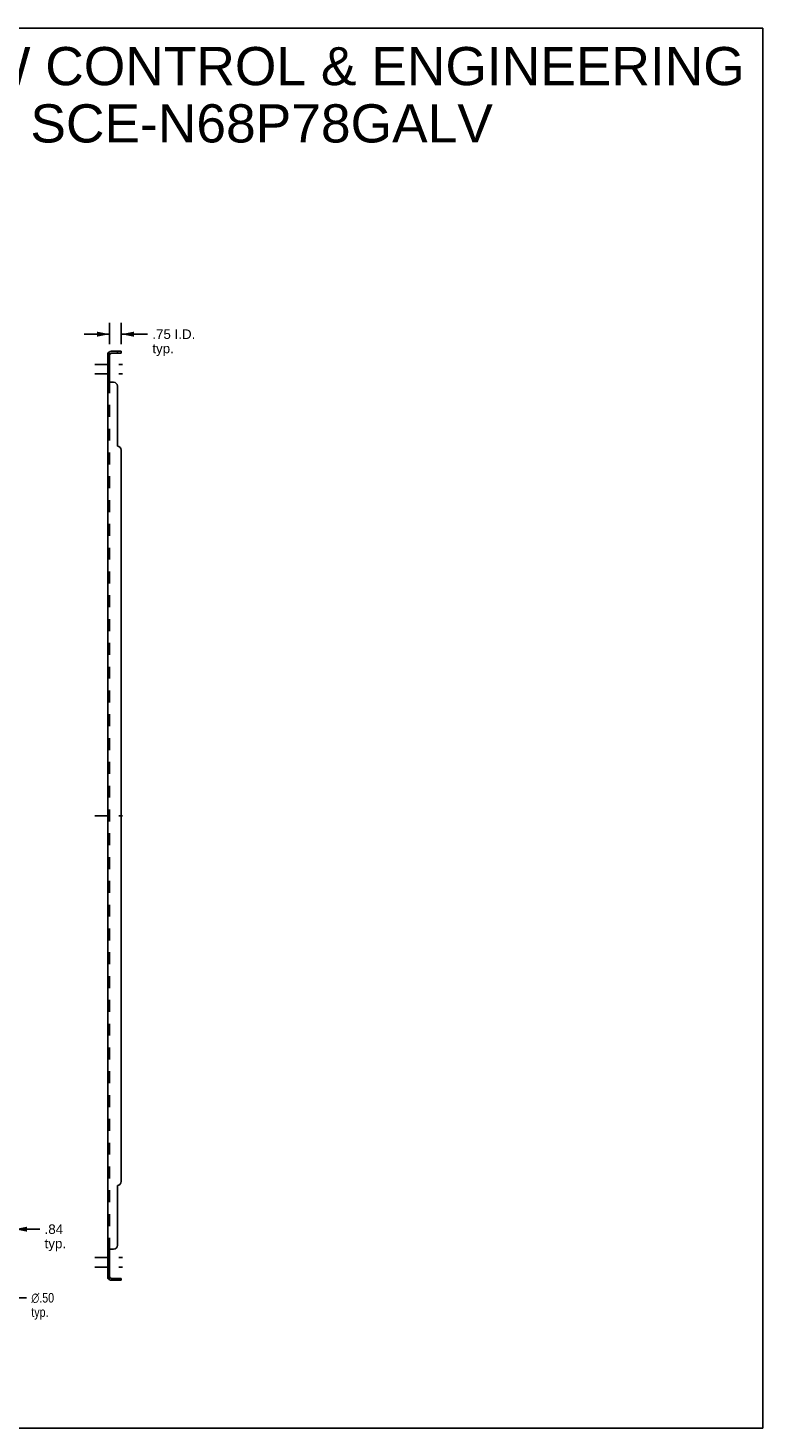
# Model space of a CAD drawing. Header units: inches. Extents: x 0 to 140, y 0 to 90.
# Tile 2 of 2: x 92 to 140, y 0 to 90. Entities that reach past the tile are written whole.
import ezdxf

# ---------------------------------------------------------------- set-up
doc = ezdxf.new("R2010")
doc.units = ezdxf.units.IN
doc.header["$LTSCALE"] = 7.677893
doc.header["$MEASUREMENT"] = 0
doc.linetypes.add('DASHED', pattern=[0.2, 0.1, -0.1])
doc.linetypes.add('HIDDEN', pattern=[0.2, 0.1, -0.1])
doc.layers.get('0').update_dxf_attribs({"linetype": 'CONTINUOUS'})
for name, color, linetype in [('21_WIDE_OR_GREATER', 7, 'CONTINUOUS'), ('DEFAULT_2', 8, 'HIDDEN'), ('DIMENSIONS', 7, 'CONTINUOUS')]:
    doc.layers.add(name, color=color, linetype=linetype)
doc.styles.get("Standard").update_dxf_attribs({"font": 'arial.ttf'})
doc.styles.add('TEXTSTYLE_1', font='gdt', dxfattribs={"width": 0.8})
doc.dimstyles.new('DIMSTYLE_1', dxfattribs={"dimtxt": 0.615874, "dimasz": 0.821165, "dimexe": 0.09, "dimexo": 0.07, "dimgap": 0.0375, "dimtad": 0, "dimtih": 1, "dimtoh": 1, "dimzin": 4, "dimdsep": 46, "dimtxsty": 'Standard', "dimblk": '_FILLED', "dimblk1": '_FILLED', "dimblk2": '_FILLED', "dimcen": 0.09, "dimadec": 3, "dimazin": 1, "dimtfac": 1, "dimtdec": 3, "dimtofl": 0, "dimtmove": 0, "dimatfit": 3, "dimldrblk": '_FILLED', "dimfxl": 0, "dimtolj": 1, "dimtzin": 4, "dimarcsym": 0})
doc.dimstyles.new('DIMSTYLE_2', dxfattribs={"dimtxt": 0.615874, "dimasz": 0.821165, "dimexe": 0.09, "dimexo": 0.07, "dimgap": 0.09, "dimtad": 0, "dimtih": 1, "dimtoh": 1, "dimzin": 4, "dimdsep": 46, "dimtxsty": 'Standard', "dimblk": '_FILLED', "dimblk1": '_FILLED', "dimblk2": '_FILLED', "dimcen": 0.09, "dimadec": 3, "dimazin": 1, "dimtfac": 1, "dimtdec": 3, "dimtofl": 0, "dimtmove": 0, "dimatfit": 1, "dimldrblk": '_FILLED', "dimfxl": 0, "dimtolj": 1, "dimtzin": 4, "dimarcsym": 0})

# ---------------------------------------------------------------- blocks, each defined once
blk = doc.blocks.new('_FILLED')
at = {"color": 0, "linetype": 'ByBlock'}
blk.add_solid([(0, 0), (-1, 0.2), (-1, -0.2)], dxfattribs=at)
blk = doc.blocks.new('*D11')
at = {"layer": 'DIMENSIONS', "color": 2, "linetype": 'Continuous'}
for p, q in [((90.567, 10.148), (91.374, 8.401)), ((91.374, 8.401), (92.092, 8.401))]:
    blk.add_line(p, q, dxfattribs=at)
at = {"layer": 'DIMENSIONS', "color": 2, "linetype": 'Continuous', "xscale": 0.8211650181, "yscale": 0.8211650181, "zscale": 0.8211650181, "rotation": 114.7864448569}
blk.add_blockref('_FILLED', (90.567, 10.148), dxfattribs=at)
at = {"layer": 'DIMENSIONS', "color": 2, "linetype": 'Continuous', "insert": (92.4, 8.709), "char_height": 0.61587, "width": 2.01628, "attachment_point": 1, "line_spacing_factor": 0.9, "style": 'TEXTSTYLE_1'}
blk.add_mtext('{\\fgdt;n}\\fArial;.50\\Ptyp.', dxfattribs=at)
blk = doc.blocks.new('*D13')
at = {"layer": 'DIMENSIONS', "color": 2, "linetype": 'Continuous'}
for p, q in [((90.462, 10.95), (90.462, 13.566)), ((90.462, 12.827), (88.82, 12.827)), ((91.306, 12.827), (92.948, 12.827))]:
    blk.add_line(p, q, dxfattribs=at)
at = {"layer": 'DIMENSIONS', "color": 2, "linetype": 'Continuous', "xscale": 0.8211650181, "yscale": 0.8211650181, "zscale": 0.8211650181}
blk.add_blockref('_FILLED', (90.462, 12.827), dxfattribs=at)
at = {"layer": 'DIMENSIONS', "color": 2, "linetype": 'Continuous', "xscale": 0.8211650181, "yscale": 0.8211650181, "zscale": 0.8211650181, "rotation": 180}
blk.add_blockref('_FILLED', (91.306, 12.827), dxfattribs=at)
at = {"layer": 'DIMENSIONS', "color": 2, "linetype": 'Continuous', "insert": (93.256, 13.135), "char_height": 0.6159, "width": 1.38514, "attachment_point": 1, "line_spacing_factor": 0.9}
blk.add_mtext('.84\\Ptyp.', dxfattribs=at)
blk = doc.blocks.new('*D14')
at = {"layer": '21_WIDE_OR_GREATER', "color": 2, "linetype": 'Continuous'}
for p, q in [((97.451, 70.573), (95.809, 70.573)), ((97.451, 69.919), (97.451, 71.312)), ((98.201, 69.919), (98.201, 71.312)), ((98.201, 70.573), (99.898, 70.573))]:
    blk.add_line(p, q, dxfattribs=at)
at = {"layer": '21_WIDE_OR_GREATER', "color": 2, "linetype": 'Continuous', "xscale": 0.8211650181, "yscale": 0.8211650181, "zscale": 0.8211650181}
blk.add_blockref('_FILLED', (97.451, 70.573), dxfattribs=at)
at = {"layer": '21_WIDE_OR_GREATER', "color": 2, "linetype": 'Continuous', "xscale": 0.8211650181, "yscale": 0.8211650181, "zscale": 0.8211650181, "rotation": 180}
blk.add_blockref('_FILLED', (98.201, 70.573), dxfattribs=at)
at = {"layer": '21_WIDE_OR_GREATER', "color": 2, "linetype": 'Continuous', "insert": (100.206, 70.881), "char_height": 0.6159, "width": 2.768, "attachment_point": 1, "line_spacing_factor": 0.9}
blk.add_mtext('.75 I.D.\\Ptyp.', dxfattribs=at)

msp = doc.modelspace()

# ---------------------------------------------------------------- linework, layer by layer
at = {"color": 7, "linetype": 'Continuous'}
for p, q in [((0, 90.328), (139.598, 90.328)), ((139.598, 0), (139.598, 90.328)), ((97.451, 69.344), (97.326, 69.344)), ((97.38, 69.382), (97.427, 69.344)), ((97.451, 67.504), (97.451, 69.344)), ((97.563, 69.344), (98.201, 69.344)), ((97.951, 69.344), (97.951, 69.469)), ((98.201, 69.344), (98.201, 69.469)), ((97.451, 67.504), (97.326, 67.504)), ((97.451, 11.496), (97.326, 11.496)), ((97.451, 9.656), (97.451, 11.496)), ((97.451, 9.656), (97.326, 9.656)), ((97.38, 9.618), (97.427, 9.656)), ((97.563, 9.656), (98.201, 9.656)), ((97.951, 9.656), (97.951, 9.531)), ((98.201, 9.656), (98.201, 9.531)), ((0, 0), (139.598, 0))]:
    msp.add_line(p, q, dxfattribs=at)
at = {"color": 3, "linetype": 'Continuous'}
for p, q in [((97.326, 9.656), (97.326, 69.344)), ((97.563, 69.469), (98.201, 69.469)), ((97.701, 67.469), (97.38, 67.469)), ((97.951, 67.219), (97.951, 63.344)), ((98.201, 15.906), (98.201, 63.094)), ((97.951, 11.781), (97.951, 15.656)), ((97.38, 11.531), (97.701, 11.531)), ((98.201, 9.531), (97.563, 9.531))]:
    msp.add_line(p, q, dxfattribs=at)
at = {"color": 2, "linetype": 'DASHED'}
for p, q in [((96.505, 68.625), (98.272, 68.625)), ((96.505, 68.006), (98.272, 68.006)), ((96.505, 39.5), (98.272, 39.5)), ((96.505, 10.994), (98.272, 10.994)), ((96.505, 10.375), (98.272, 10.375))]:
    msp.add_line(p, q, dxfattribs=at)
at = {"color": 3, "linetype": 'Continuous'}
for points in [[(97.357, 69.368), (97.349, 69.364), (97.345, 69.363), (97.342, 69.361), (97.339, 69.359), (97.336, 69.357), (97.333, 69.355), (97.331, 69.353), (97.329, 69.351), (97.327, 69.349), (97.327, 69.347), (97.326, 69.346), (97.326, 69.344)], [(97.38, 69.382), (97.378, 69.38), (97.375, 69.378), (97.372, 69.375), (97.369, 69.373), (97.365, 69.371), (97.361, 69.369), (97.357, 69.368)], [(97.353, 67.483), (97.349, 67.484), (97.345, 67.486), (97.342, 67.488), (97.339, 67.489), (97.336, 67.491), (97.333, 67.493), (97.331, 67.495), (97.329, 67.497), (97.327, 67.499), (97.327, 67.501), (97.326, 67.503), (97.326, 67.504)], [(97.38, 67.469), (97.378, 67.471), (97.375, 67.472), (97.372, 67.474), (97.369, 67.476), (97.365, 67.478), (97.361, 67.479), (97.353, 67.483)], [(97.361, 11.521), (97.353, 11.518), (97.349, 11.516), (97.345, 11.514), (97.342, 11.513), (97.339, 11.511), (97.336, 11.509), (97.333, 11.507), (97.331, 11.505), (97.329, 11.503), (97.327, 11.501), (97.327, 11.499), (97.326, 11.498), (97.326, 11.496)], [(97.38, 11.531), (97.378, 11.53), (97.375, 11.528), (97.372, 11.526), (97.369, 11.524), (97.365, 11.523), (97.361, 11.521)], [(97.349, 9.636), (97.345, 9.638), (97.342, 9.639), (97.339, 9.641), (97.336, 9.643), (97.333, 9.645), (97.331, 9.647), (97.329, 9.649), (97.327, 9.651), (97.327, 9.653), (97.326, 9.655), (97.326, 9.656)], [(97.38, 9.618), (97.378, 9.62), (97.375, 9.623), (97.372, 9.625), (97.369, 9.627), (97.365, 9.629), (97.361, 9.631), (97.357, 9.633), (97.349, 9.636)]]:
    msp.add_lwpolyline(points, dxfattribs=at)
at = {"color": 7, "linetype": 'Continuous'}
for points in [[(97.456, 69.332), (97.455, 69.334), (97.453, 69.336), (97.452, 69.338), (97.452, 69.34), (97.451, 69.342)], [(97.466, 69.32), (97.464, 69.322), (97.462, 69.325), (97.46, 69.327), (97.458, 69.329), (97.456, 69.332)], [(97.477, 69.303), (97.477, 69.304), (97.477, 69.304), (97.477, 69.305), (97.477, 69.306), (97.476, 69.307), (97.476, 69.309), (97.475, 69.31), (97.474, 69.311), (97.472, 69.313), (97.471, 69.315), (97.469, 69.316), (97.466, 69.32)], [(97.462, 67.491), (97.46, 67.493), (97.458, 67.494), (97.456, 67.495), (97.455, 67.497), (97.453, 67.498), (97.452, 67.5), (97.452, 67.501), (97.451, 67.503), (97.451, 67.504)], [(97.477, 67.469), (97.477, 67.471), (97.477, 67.472), (97.477, 67.474), (97.477, 67.476), (97.476, 67.477), (97.476, 67.479), (97.475, 67.48), (97.474, 67.482), (97.472, 67.483), (97.471, 67.485), (97.469, 67.486), (97.468, 67.487), (97.466, 67.489), (97.462, 67.491)], [(97.466, 11.512), (97.462, 11.509), (97.46, 11.508), (97.458, 11.506), (97.456, 11.505), (97.455, 11.503), (97.453, 11.502), (97.452, 11.5), (97.452, 11.499), (97.451, 11.497), (97.451, 11.496)], [(97.477, 11.531), (97.477, 11.53), (97.477, 11.528), (97.477, 11.526), (97.477, 11.525), (97.476, 11.523), (97.476, 11.522), (97.475, 11.52), (97.474, 11.518), (97.472, 11.517), (97.471, 11.516), (97.469, 11.514), (97.468, 11.513), (97.466, 11.512)], [(97.456, 9.669), (97.455, 9.666), (97.453, 9.664), (97.452, 9.662), (97.452, 9.66), (97.451, 9.658)], [(97.469, 9.684), (97.466, 9.68), (97.464, 9.678), (97.462, 9.676), (97.46, 9.673), (97.458, 9.671), (97.456, 9.669)], [(97.477, 9.697), (97.477, 9.697), (97.477, 9.696), (97.477, 9.695), (97.477, 9.694), (97.476, 9.693), (97.476, 9.692), (97.475, 9.69), (97.474, 9.689), (97.472, 9.687), (97.471, 9.686), (97.469, 9.684)]]:
    msp.add_lwpolyline(points, dxfattribs=at)
at = {"color": 3, "linetype": 'Continuous'}
for centre, radius, start, end in [((97.563, 69.232), 0.237, 90, 140.56585), ((97.701, 67.219), 0.25, 0, 90), ((97.951, 63.094), 0.25, 0, 90), ((97.951, 15.906), 0.25, 270, 360), ((97.701, 11.781), 0.25, 270, 360), ((97.563, 9.768), 0.237, 219.43415, 270)]:
    msp.add_arc(centre, radius, start, end, dxfattribs=at)
at = {"color": 7, "linetype": 'Continuous'}
for centre, start, end in [((97.563, 69.232), 90, 180), ((97.563, 9.768), 180, 270)]:
    msp.add_arc(centre, 0.112, start, end, dxfattribs=at)
at = {"layer": 'DEFAULT_2', "color": 8, "linetype": 'HIDDEN'}
for p, q in [((97.451, 68.875), (97.326, 68.875)), ((97.427, 69.344), (97.477, 69.303)), ((97.451, 69.342), (97.451, 69.344)), ((97.451, 68.375), (97.326, 68.375)), ((97.451, 68.147), (97.326, 68.147)), ((97.451, 67.866), (97.326, 67.866)), ((97.327, 67.501), (97.326, 67.503)), ((97.331, 67.495), (97.329, 67.497)), ((97.451, 11.496), (97.451, 67.504)), ((97.451, 39.75), (97.326, 39.75)), ((97.451, 39.25), (97.326, 39.25)), ((97.451, 11.134), (97.326, 11.134)), ((97.451, 10.853), (97.326, 10.853)), ((97.452, 11.5), (97.452, 11.499)), ((97.451, 10.625), (97.326, 10.625)), ((97.451, 10.125), (97.326, 10.125)), ((97.427, 9.656), (97.477, 9.697)), ((97.451, 9.658), (97.451, 9.656))]:
    msp.add_line(p, q, dxfattribs=at)
for points in [[(97.395, 69.344), (97.394, 69.344), (97.394, 69.344), (97.393, 69.344), (97.393, 69.344), (97.392, 69.344), (97.392, 69.344), (97.392, 69.344), (97.391, 69.344)], [(97.391, 69.344), (97.391, 69.344), (97.391, 69.344)], [(97.392, 69.344), (97.392, 69.344), (97.392, 69.344), (97.393, 69.344), (97.393, 69.344), (97.394, 69.344), (97.394, 69.344), (97.395, 69.343), (97.396, 69.343), (97.396, 69.343), (97.397, 69.343), (97.398, 69.343), (97.399, 69.343), (97.399, 69.343), (97.4, 69.343), (97.401, 69.342), (97.402, 69.342), (97.402, 69.342), (97.403, 69.342), (97.404, 69.342), (97.405, 69.341), (97.406, 69.341), (97.406, 69.341), (97.407, 69.341), (97.408, 69.341), (97.409, 69.34), (97.41, 69.34), (97.411, 69.34), (97.412, 69.34), (97.413, 69.339), (97.413, 69.339), (97.414, 69.339), (97.415, 69.339), (97.416, 69.338), (97.417, 69.338), (97.418, 69.338), (97.419, 69.337), (97.42, 69.337), (97.421, 69.337), (97.422, 69.336), (97.423, 69.336), (97.424, 69.336), (97.425, 69.335), (97.426, 69.335), (97.427, 69.334), (97.428, 69.334), (97.429, 69.334), (97.43, 69.333), (97.431, 69.333), (97.432, 69.332), (97.433, 69.332), (97.435, 69.331), (97.435, 69.331), (97.436, 69.331), (97.437, 69.33), (97.438, 69.33), (97.439, 69.329), (97.44, 69.329), (97.441, 69.329), (97.442, 69.328), (97.443, 69.328), (97.444, 69.327), (97.444, 69.327), (97.445, 69.327), (97.446, 69.326), (97.447, 69.326), (97.447, 69.325), (97.448, 69.325), (97.449, 69.325), (97.45, 69.324), (97.45, 69.324), (97.451, 69.323), (97.452, 69.323), (97.452, 69.323), (97.453, 69.322), (97.453, 69.322), (97.454, 69.322), (97.454, 69.321), (97.455, 69.321), (97.455, 69.321)], [(97.455, 69.321), (97.455, 69.321), (97.455, 69.321), (97.455, 69.321), (97.455, 69.321), (97.455, 69.321), (97.454, 69.322), (97.454, 69.322), (97.453, 69.322), (97.453, 69.323), (97.453, 69.323), (97.452, 69.323), (97.452, 69.324)], [(97.477, 67.474), (97.477, 67.476), (97.476, 67.477), (97.476, 67.479), (97.475, 67.48)], [(97.329, 11.503), (97.327, 11.501), (97.327, 11.499), (97.326, 11.498)], [(97.477, 11.526), (97.477, 11.525), (97.476, 11.523), (97.476, 11.522), (97.475, 11.52)], [(97.455, 9.679), (97.455, 9.679), (97.455, 9.679), (97.455, 9.679), (97.455, 9.679), (97.454, 9.679), (97.454, 9.678), (97.453, 9.678), (97.453, 9.678), (97.452, 9.677), (97.451, 9.677), (97.451, 9.677), (97.45, 9.676), (97.45, 9.676), (97.449, 9.676), (97.448, 9.675), (97.447, 9.675), (97.447, 9.675), (97.446, 9.674), (97.445, 9.674), (97.445, 9.673), (97.444, 9.673), (97.443, 9.673), (97.442, 9.672), (97.442, 9.672), (97.441, 9.672), (97.44, 9.671), (97.439, 9.671), (97.438, 9.67), (97.437, 9.67), (97.437, 9.67), (97.436, 9.669), (97.435, 9.669), (97.434, 9.669), (97.433, 9.668), (97.432, 9.668), (97.431, 9.667), (97.43, 9.667), (97.429, 9.667), (97.428, 9.666), (97.427, 9.666), (97.426, 9.665), (97.425, 9.665), (97.424, 9.665), (97.423, 9.664), (97.422, 9.664), (97.421, 9.664), (97.419, 9.663), (97.418, 9.663), (97.417, 9.662), (97.416, 9.662), (97.415, 9.662), (97.414, 9.661), (97.413, 9.661), (97.411, 9.661), (97.41, 9.66), (97.409, 9.66), (97.408, 9.66), (97.407, 9.659), (97.406, 9.659), (97.405, 9.659), (97.404, 9.659), (97.403, 9.658), (97.402, 9.658), (97.401, 9.658), (97.4, 9.658), (97.399, 9.658), (97.398, 9.657), (97.397, 9.657), (97.396, 9.657), (97.395, 9.657), (97.395, 9.657), (97.394, 9.657), (97.393, 9.656), (97.392, 9.656), (97.392, 9.656), (97.392, 9.656), (97.392, 9.656), (97.391, 9.656)], [(97.391, 9.656), (97.391, 9.656), (97.391, 9.656), (97.392, 9.656), (97.392, 9.656), (97.392, 9.656), (97.393, 9.656), (97.394, 9.656), (97.394, 9.656), (97.395, 9.656)], [(97.451, 9.676), (97.452, 9.677), (97.452, 9.677), (97.453, 9.677), (97.453, 9.678), (97.454, 9.678), (97.454, 9.679), (97.454, 9.679), (97.455, 9.679), (97.455, 9.679), (97.455, 9.679), (97.455, 9.679)]]:
    msp.add_lwpolyline(points, dxfattribs=at)
for centre, start, end in [((97.563, 69.232), 140.56585, 180), ((97.563, 9.768), 180, 219.43415)]:
    msp.add_arc(centre, 0.237, start, end, dxfattribs=at)

# ---------------------------------------------------------------- texts
at = {"layer": 'DIMENSIONS', "color": 2, "linetype": 'Continuous', "insert": (107.257, 89.102), "char_height": 2.4635, "width": 62.21928, "attachment_point": 2, "line_spacing_factor": 0.9}
msp.add_mtext('SAGINAW CONTROL & ENGINEERING\\PSCE-N68P78GALV', dxfattribs=at)

# ---------------------------------------------------------------- dimensions: what is measured, and where the dimension line sits
at = {"layer": '21_WIDE_OR_GREATER', "color": 2, "linetype": 'Continuous'}
dim = msp.add_linear_dim(base=(98.201, 70.573), p1=(97.451, 71.382), p2=(98.201, 71.382), text='<> I.D.\\Ptyp.', dimstyle='DIMSTYLE_1', dxfattribs=at)
dim.commit()
dim.dimension.update_dxf_attribs({"geometry": '*D14', "text_midpoint": (101.59, 70.111), "dimtype": 160})
at = {"layer": 'DIMENSIONS', "color": 2, "linetype": 'Continuous'}
dim = msp.add_linear_dim(base=(90.462, 12.827), p1=(91.306, 11.781), p2=(90.462, 10.88), angle=180, text='<>\\Ptyp.', dimstyle='DIMSTYLE_1', dxfattribs=at)
dim.commit()
dim.dimension.update_dxf_attribs({"geometry": '*D13', "text_midpoint": (93.949, 12.365), "dimtype": 160})
dim = msp.add_diameter_dim_2p(p1=(90.567, 10.148), p2=(90.357, 10.602), text='%%c<>\\Ptyp.', dimstyle='DIMSTYLE_2', override={"dimpost": '<>'}, dxfattribs=at)
dim.commit()
dim.dimension.update_dxf_attribs({"geometry": '*D11', "text_midpoint": (93.408, 7.939), "dimtype": 163})

doc.saveas('drawing.dxf')
